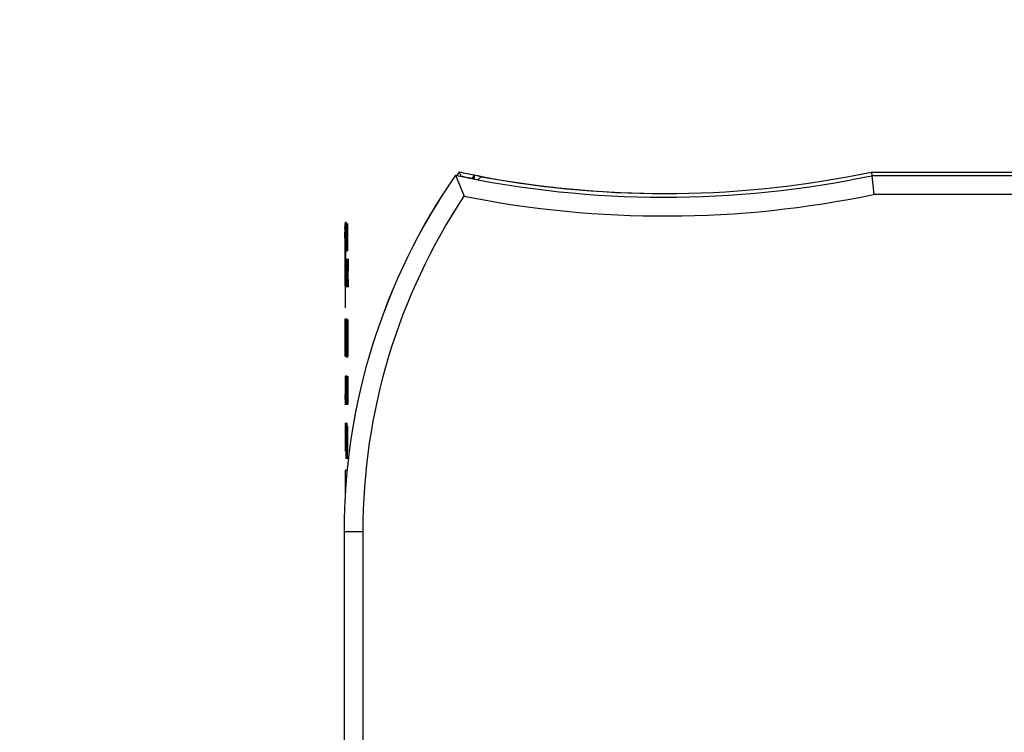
# Model space of a CAD drawing. Header units: inches. Extents: x 0 to 22, y 0 to 17.
# Tile 22 of 29: x 8.9 to 10.4, y 11.6 to 12.7. Entities that reach past the tile are written whole.
import ezdxf

# ---------------------------------------------------------------- set-up
doc = ezdxf.new("R2010")
doc.units = ezdxf.units.IN
doc.header["$LTSCALE"] = 1.21
doc.header["$MEASUREMENT"] = 0
doc.layers.get('0').update_dxf_attribs({"linetype": 'CONTINUOUS'})
doc.layers.add('DIMENSIONS', color=7, linetype='CONTINUOUS')
doc.styles.get("Standard").update_dxf_attribs({"font": 'txt', "width": 0.8})
doc.dimstyles.new('DIMSTYLE_1', dxfattribs={"dimtxt": 0.125, "dimasz": 0.18, "dimexe": 0.125, "dimexo": 0.0625, "dimgap": 0.0625, "dimtad": 0, "dimtih": 1, "dimtoh": 1, "dimzin": 4, "dimdsep": 46, "dimtxsty": 'STANDARD', "dimblk": '_FILLED', "dimblk1": '_FILLED', "dimblk2": '_FILLED', "dimcen": 0.09, "dimadec": 0, "dimazin": 0, "dimtp": 0.001, "dimtm": 0.001, "dimtfac": 1, "dimtofl": 0, "dimtmove": 0, "dimatfit": 3, "dimldrblk": '_FILLED', "dimfxl": 1, "dimtolj": 1, "dimtzin": 4, "dimarcsym": 0})

# ---------------------------------------------------------------- blocks, each defined once
blk = doc.blocks.new('_FILLED')
at = {"color": 0, "linetype": 'BYBLOCK'}
blk.add_solid([(0, 0), (-1, 0.1736), (-1, -0.1736)], dxfattribs=at)
blk = doc.blocks.new('*D1')
at = {"layer": 'DIMENSIONS', "color": 2, "linetype": 'CONTINUOUS'}
for p, q in [((8.2982, 9.4384), (8.2982, 13.5009)), ((13.8349, 11.6459), (13.8349, 13.5009)), ((8.2982, 13.3759), (10.3916, 13.3759)), ((13.8349, 13.3759), (11.7416, 13.3759))]:
    blk.add_line(p, q, dxfattribs=at)
at = {"layer": 'DIMENSIONS', "color": 2, "linetype": 'CONTINUOUS', "xscale": 0.18, "yscale": 0.18, "zscale": 0.18, "rotation": 180}
blk.add_blockref('_FILLED', (8.2982, 13.3759), dxfattribs=at)
at = {"layer": 'DIMENSIONS', "color": 2, "linetype": 'CONTINUOUS', "xscale": 0.18, "yscale": 0.18, "zscale": 0.18}
blk.add_blockref('_FILLED', (13.8349, 13.3759), dxfattribs=at)
at = {"layer": 'DIMENSIONS', "color": 2, "linetype": 'CONTINUOUS', "insert": (11.0666, 13.4384), "char_height": 0.125, "width": 1.225, "attachment_point": 2, "line_spacing_factor": 0.9}
blk.add_mtext('5.54{\\Ftxt.shx;\\W1.000000;\\H0.125000; }[140.6]', dxfattribs=at)

msp = doc.modelspace()

# ---------------------------------------------------------------- linework, layer by layer
at = {"color": 7, "linetype": 'CONTINUOUS'}
for p, q in [((9.5727, 12.4867), (9.5727, 12.4865)), ((9.5727, 12.4865), (9.5863, 12.4531)), ((9.5797, 12.4895), (9.5787, 12.4919)), ((9.5798, 12.4893), (9.5797, 12.4895)), ((9.6009, 12.4836), (9.6028, 12.487)), ((9.6028, 12.4806), (9.6028, 12.487)), ((9.6028, 12.487), (9.6078, 12.4859)), ((10.2368, 12.4917), (10.2374, 12.4858)), ((10.2368, 12.4917), (12.773, 12.4917)), ((11.8935, 12.4858), (10.2374, 12.4858)), ((10.2374, 12.4858), (10.2405, 12.4558)), ((9.5899, 12.4835), (9.5999, 12.4817)), ((9.5999, 12.4817), (9.6009, 12.4836)), ((9.6088, 12.4797), (9.6085, 12.4795)), ((9.6137, 12.4838), (9.6088, 12.4797)), ((9.6128, 12.483), (9.6128, 12.4849)), ((9.6143, 12.4843), (9.6137, 12.4838)), ((11.8864, 12.4558), (10.2405, 12.4558)), ((9.3946, 11.9169), (9.3946, 11.4004)), ((9.4246, 11.9169), (9.3946, 11.9169)), ((9.4246, 11.9169), (9.4246, 11.4304))]:
    msp.add_line(p, q, dxfattribs=at)
at = {"color": 40, "linetype": 'CONTINUOUS'}
for p, q in [((9.3961, 12.4016), (9.3963, 12.4077)), ((9.3963, 12.4077), (9.3964, 12.4093)), ((9.3964, 12.4093), (9.3965, 12.4082)), ((9.3965, 12.4082), (9.3966, 12.3969)), ((9.3968, 12.4059), (9.3969, 12.4105)), ((9.3969, 12.4106), (9.397, 12.4118)), ((9.3969, 12.4105), (9.3969, 12.4106)), ((9.397, 12.4117), (9.3973, 12.4122)), ((9.397, 12.4118), (9.397, 12.4117)), ((9.3975, 12.3657), (9.3975, 12.4094)), ((9.3975, 12.4094), (9.3975, 12.4094)), ((9.3975, 12.4094), (9.3977, 12.3844)), ((9.3977, 12.3844), (9.3977, 12.4094)), ((9.3977, 12.4094), (9.3978, 12.4094)), ((9.3978, 12.4094), (9.3978, 12.3657)), ((9.3978, 12.3657), (9.398, 12.4094)), ((9.398, 12.4094), (9.3981, 12.4094)), ((9.3981, 12.4094), (9.3982, 12.3657)), ((9.3982, 12.4012), (9.3982, 12.4094)), ((9.3982, 12.4094), (9.3985, 12.4094)), ((9.3985, 12.4094), (9.3985, 12.4012)), ((9.3986, 12.3657), (9.3986, 12.4094)), ((9.3986, 12.4094), (9.3987, 12.4094)), ((9.3987, 12.4094), (9.3987, 12.3657)), ((9.3988, 12.3879), (9.399, 12.41)), ((9.399, 12.41), (9.3992, 12.3879)), ((9.3992, 12.3657), (9.3992, 12.4094)), ((9.3992, 12.4094), (9.3993, 12.4094)), ((9.3993, 12.4094), (9.3995, 12.3844)), ((9.3995, 12.3844), (9.3995, 12.4094)), ((9.3995, 12.4094), (9.3996, 12.4094)), ((9.3996, 12.4094), (9.3996, 12.3657)), ((9.3996, 12.3657), (9.3998, 12.4094)), ((9.3998, 12.4094), (9.3999, 12.4094)), ((9.3999, 12.4094), (9.4, 12.3657)), ((9.4001, 12.3657), (9.4001, 12.4094)), ((9.4001, 12.4094), (9.4002, 12.4094)), ((9.4002, 12.4094), (9.4002, 12.3739)), ((9.396, 12.3947), (9.396, 12.3954)), ((9.396, 12.394), (9.396, 12.3947)), ((9.3963, 12.3768), (9.396, 12.394)), ((9.3966, 12.3969), (9.3968, 12.3789)), ((9.3967, 12.3949), (9.3968, 12.4061)), ((9.3968, 12.3878), (9.3967, 12.3949)), ((9.3968, 12.4061), (9.3968, 12.4059)), ((9.3969, 12.3947), (9.3968, 12.3877)), ((9.3969, 12.3974), (9.3969, 12.3967)), ((9.3969, 12.3971), (9.3969, 12.3974)), ((9.397, 12.396), (9.3969, 12.3971)), ((9.3969, 12.3967), (9.3969, 12.3947)), ((9.397, 12.3957), (9.397, 12.396)), ((9.397, 12.3957), (9.397, 12.3957)), ((9.3971, 12.3951), (9.397, 12.3957)), ((9.3975, 12.3913), (9.3975, 12.3657)), ((9.3977, 12.3657), (9.3975, 12.3913)), ((9.398, 12.3986), (9.398, 12.383)), ((9.3981, 12.383), (9.398, 12.3986)), ((9.3983, 12.4012), (9.3982, 12.4012)), ((9.3983, 12.3657), (9.3983, 12.4012)), ((9.3984, 12.4012), (9.3984, 12.3657)), ((9.3985, 12.4012), (9.3984, 12.4012)), ((9.399, 12.4009), (9.3989, 12.3879)), ((9.399, 12.3879), (9.399, 12.4009)), ((9.3993, 12.3913), (9.3993, 12.3657)), ((9.3995, 12.3657), (9.3993, 12.3913)), ((9.3998, 12.3986), (9.3998, 12.383)), ((9.3999, 12.383), (9.3998, 12.3986)), ((9.3965, 12.3506), (9.3963, 12.3769)), ((9.3968, 12.3788), (9.397, 12.3431)), ((9.3969, 12.3706), (9.397, 12.3821)), ((9.397, 12.3885), (9.3971, 12.3899)), ((9.397, 12.382), (9.397, 12.3884)), ((9.3971, 12.3899), (9.3971, 12.3904)), ((9.398, 12.3761), (9.3979, 12.3657)), ((9.398, 12.383), (9.3981, 12.383)), ((9.3981, 12.3761), (9.398, 12.3761)), ((9.3981, 12.3657), (9.3981, 12.3761)), ((9.399, 12.3649), (9.3988, 12.3879)), ((9.3989, 12.3879), (9.399, 12.374)), ((9.399, 12.374), (9.399, 12.3879)), ((9.3992, 12.3879), (9.399, 12.3649)), ((9.3998, 12.3761), (9.3997, 12.3657)), ((9.3998, 12.383), (9.3999, 12.383)), ((9.3999, 12.3761), (9.3998, 12.3761)), ((9.3999, 12.3657), (9.3999, 12.3761)), ((9.397, 12.3653), (9.3969, 12.3706)), ((9.3971, 12.3737), (9.397, 12.358)), ((9.397, 12.3554), (9.397, 12.3652)), ((9.3975, 12.3657), (9.3975, 12.3657)), ((9.3978, 12.3657), (9.3977, 12.3657)), ((9.3979, 12.3657), (9.3978, 12.3657)), ((9.3982, 12.3657), (9.3981, 12.3657)), ((9.3984, 12.3657), (9.3983, 12.3657)), ((9.3987, 12.3657), (9.3986, 12.3657)), ((9.3993, 12.3657), (9.3992, 12.3657)), ((9.3996, 12.3657), (9.3995, 12.3657)), ((9.3997, 12.3657), (9.3996, 12.3657)), ((9.4, 12.3657), (9.3999, 12.3657)), ((9.4003, 12.3657), (9.4001, 12.3657)), ((9.4002, 12.3739), (9.4003, 12.3739)), ((9.4003, 12.3739), (9.4003, 12.3657)), ((9.3966, 12.3262), (9.3963, 12.3562)), ((9.3963, 12.3562), (9.3963, 12.3274)), ((9.3966, 12.3264), (9.3965, 12.3506)), ((9.397, 12.358), (9.397, 12.3542)), ((9.397, 12.3542), (9.397, 12.3554)), ((9.3973, 12.3085), (9.3973, 12.3522)), ((9.3973, 12.3522), (9.3974, 12.3522)), ((9.3974, 12.3522), (9.3974, 12.3085)), ((9.3975, 12.3085), (9.3975, 12.3522)), ((9.3975, 12.3522), (9.3976, 12.3522)), ((9.3976, 12.3522), (9.3977, 12.3272)), ((9.3977, 12.3272), (9.3977, 12.3522)), ((9.3977, 12.3522), (9.3978, 12.3522)), ((9.3978, 12.3522), (9.3978, 12.3085)), ((9.3979, 12.3412), (9.398, 12.3529)), ((9.398, 12.3529), (9.3981, 12.35)), ((9.398, 12.3447), (9.398, 12.342)), ((9.3981, 12.3431), (9.398, 12.3447)), ((9.3981, 12.35), (9.3981, 12.3431)), ((9.3982, 12.344), (9.3982, 12.3522)), ((9.3982, 12.3522), (9.3985, 12.3522)), ((9.3983, 12.344), (9.3982, 12.344)), ((9.3983, 12.3085), (9.3983, 12.344)), ((9.3984, 12.344), (9.3984, 12.3085)), ((9.3985, 12.344), (9.3984, 12.344)), ((9.3985, 12.3522), (9.3985, 12.344)), ((9.3986, 12.3085), (9.3986, 12.3522)), ((9.3986, 12.3522), (9.3987, 12.3522)), ((9.3987, 12.3522), (9.3989, 12.3405)), ((9.3987, 12.344), (9.3987, 12.3333)), ((9.3987, 12.344), (9.3987, 12.344)), ((9.3988, 12.3386), (9.3987, 12.344)), ((9.3989, 12.3254), (9.3989, 12.3521)), ((9.3989, 12.3521), (9.399, 12.3521)), ((9.399, 12.3521), (9.399, 12.3293)), ((9.3992, 12.3295), (9.3992, 12.3521)), ((9.3992, 12.3521), (9.3993, 12.3521)), ((9.3993, 12.3085), (9.3993, 12.3522)), ((9.3993, 12.3522), (9.3995, 12.3522)), ((9.3993, 12.3521), (9.3993, 12.3257)), ((9.3995, 12.3522), (9.3996, 12.3253)), ((9.3996, 12.3522), (9.3998, 12.3522)), ((9.3996, 12.3253), (9.3996, 12.3522)), ((9.3998, 12.3522), (9.3998, 12.3085)), ((9.3999, 12.3085), (9.3999, 12.3522)), ((9.3999, 12.3522), (9.4001, 12.3522)), ((9.4, 12.344), (9.4, 12.3354)), ((9.4001, 12.344), (9.4, 12.344)), ((9.4001, 12.3522), (9.4001, 12.344)), ((9.4002, 12.3085), (9.4002, 12.3522)), ((9.4002, 12.3522), (9.4003, 12.3522)), ((9.4003, 12.3522), (9.4005, 12.3272)), ((9.4005, 12.3272), (9.4005, 12.3522)), ((9.4005, 12.3522), (9.4005, 12.3085)), ((9.4005, 12.3522), (9.4005, 12.3522)), ((9.4006, 12.344), (9.4006, 12.3522)), ((9.4006, 12.3522), (9.4009, 12.3522)), ((9.4007, 12.344), (9.4006, 12.344)), ((9.4007, 12.3085), (9.4007, 12.344)), ((9.4008, 12.344), (9.4008, 12.3085)), ((9.4009, 12.344), (9.4008, 12.344)), ((9.4009, 12.3522), (9.4009, 12.344)), ((9.401, 12.3412), (9.4011, 12.3529)), ((9.4011, 12.3529), (9.4012, 12.35)), ((9.4011, 12.3448), (9.4011, 12.3421)), ((9.4012, 12.3431), (9.4011, 12.3448)), ((9.4012, 12.35), (9.4012, 12.3431)), ((9.397, 12.3431), (9.397, 12.3418)), ((9.397, 12.3418), (9.397, 12.3419)), ((9.397, 12.3419), (9.397, 12.3412)), ((9.397, 12.3412), (9.397, 12.3398)), ((9.3976, 12.3341), (9.3976, 12.3085)), ((9.3977, 12.3085), (9.3976, 12.3341)), ((9.3979, 12.3295), (9.3979, 12.3412)), ((9.398, 12.3204), (9.3979, 12.3295)), ((9.398, 12.342), (9.3981, 12.3337)), ((9.3987, 12.3333), (9.3988, 12.3386)), ((9.3987, 12.3333), (9.3987, 12.3333)), ((9.3989, 12.3405), (9.3988, 12.3279)), ((9.399, 12.3293), (9.3991, 12.3168)), ((9.3991, 12.3168), (9.3992, 12.3295)), ((9.3994, 12.3391), (9.3994, 12.3085)), ((9.3995, 12.3085), (9.3994, 12.3391)), ((9.3997, 12.3391), (9.3996, 12.3085)), ((9.3997, 12.3085), (9.3997, 12.3391)), ((9.4, 12.3354), (9.4001, 12.3354)), ((9.4001, 12.3354), (9.4001, 12.3273)), ((9.4003, 12.3341), (9.4003, 12.3085)), ((9.4005, 12.3085), (9.4003, 12.3341)), ((9.401, 12.3296), (9.401, 12.3412)), ((9.4011, 12.3205), (9.401, 12.3296)), ((9.4011, 12.3421), (9.4012, 12.3337)), ((9.3963, 12.3274), (9.3963, 12.3138)), ((9.3963, 12.3138), (9.3963, 12.3051)), ((9.3966, 12.3099), (9.3966, 12.3262)), ((9.3967, 12.3232), (9.3967, 12.3224)), ((9.3967, 12.3224), (9.3967, 12.3231)), ((9.3979, 12.3117), (9.3979, 12.3189)), ((9.3979, 12.3189), (9.398, 12.3159)), ((9.3981, 12.3206), (9.398, 12.3077)), ((9.398, 12.3159), (9.398, 12.3204)), ((9.3988, 12.3078), (9.3987, 12.3251)), ((9.3987, 12.3251), (9.3987, 12.3085)), ((9.3987, 12.3251), (9.3987, 12.3251)), ((9.3988, 12.3279), (9.3989, 12.3092)), ((9.3991, 12.3077), (9.3989, 12.3254)), ((9.3993, 12.3257), (9.3991, 12.3077)), ((9.4, 12.3273), (9.4, 12.3167)), ((9.4001, 12.3273), (9.4, 12.3273)), ((9.4, 12.3167), (9.4001, 12.3167)), ((9.4001, 12.3167), (9.4001, 12.3085)), ((9.401, 12.3118), (9.401, 12.319)), ((9.401, 12.319), (9.4011, 12.3159)), ((9.4012, 12.3206), (9.4011, 12.3078)), ((9.4011, 12.3159), (9.4011, 12.3205)), ((9.3963, 12.3051), (9.3962, 12.2941)), ((9.3974, 12.3085), (9.3973, 12.3085)), ((9.3976, 12.3085), (9.3975, 12.3085)), ((9.3978, 12.3085), (9.3977, 12.3085)), ((9.398, 12.3077), (9.3979, 12.3117)), ((9.3984, 12.3085), (9.3983, 12.3085)), ((9.3987, 12.3085), (9.3986, 12.3085)), ((9.3989, 12.3092), (9.3988, 12.3078)), ((9.3994, 12.3085), (9.3993, 12.3085)), ((9.3996, 12.3085), (9.3995, 12.3085)), ((9.3998, 12.3085), (9.3997, 12.3085)), ((9.4001, 12.3085), (9.3999, 12.3085)), ((9.4003, 12.3085), (9.4002, 12.3085)), ((9.4005, 12.3085), (9.4005, 12.3085)), ((9.4008, 12.3085), (9.4007, 12.3085)), ((9.4011, 12.3078), (9.401, 12.3118)), ((9.3966, 12.1968), (9.3966, 12.257)), ((9.3966, 12.257), (9.3968, 12.257)), ((9.3968, 12.257), (9.397, 12.2096)), ((9.397, 12.2096), (9.397, 12.257)), ((9.397, 12.257), (9.3971, 12.257)), ((9.3971, 12.257), (9.3971, 12.1968)), ((9.3972, 12.1968), (9.3972, 12.2572)), ((9.3972, 12.2572), (9.3973, 12.2572)), ((9.3973, 12.2572), (9.3973, 12.1968)), ((9.3974, 12.247), (9.3974, 12.257)), ((9.3974, 12.257), (9.3978, 12.257)), ((9.3978, 12.257), (9.3978, 12.247)), ((9.3979, 12.1968), (9.3979, 12.2569)), ((9.3979, 12.2569), (9.3981, 12.2569)), ((9.3981, 12.2569), (9.3982, 12.2541)), ((9.3982, 12.2541), (9.3983, 12.2413)), ((9.3986, 12.2207), (9.3988, 12.2549)), ((9.3988, 12.2549), (9.3989, 12.2549)), ((9.3989, 12.2549), (9.3989, 12.219)), ((9.399, 12.2493), (9.3992, 12.2557)), ((9.3992, 12.2557), (9.3994, 12.2399)), ((9.3994, 12.2493), (9.3996, 12.2557)), ((9.3996, 12.2557), (9.3998, 12.2399)), ((9.3998, 12.2365), (9.4, 12.2556)), ((9.4, 12.2556), (9.4002, 12.2273)), ((9.4003, 12.1968), (9.4003, 12.2569)), ((9.4003, 12.2569), (9.4004, 12.2569)), ((9.4004, 12.2569), (9.4006, 12.2541)), ((9.4006, 12.2541), (9.4006, 12.2413)), ((9.3969, 12.1968), (9.3967, 12.2468)), ((9.3967, 12.2468), (9.3967, 12.1968)), ((9.3976, 12.247), (9.3974, 12.247)), ((9.3976, 12.1968), (9.3976, 12.247)), ((9.3977, 12.247), (9.3977, 12.1968)), ((9.3978, 12.247), (9.3977, 12.247)), ((9.398, 12.2477), (9.398, 12.2324)), ((9.3981, 12.2477), (9.398, 12.2477)), ((9.3982, 12.2402), (9.3981, 12.2477)), ((9.3981, 12.2324), (9.3982, 12.2402)), ((9.3983, 12.2413), (9.3983, 12.2323)), ((9.3988, 12.2405), (9.3987, 12.2188)), ((9.3988, 12.2341), (9.3988, 12.2405)), ((9.3988, 12.2188), (9.3988, 12.2341)), ((9.399, 12.2394), (9.399, 12.2493)), ((9.3991, 12.2394), (9.399, 12.2394)), ((9.3992, 12.2467), (9.3991, 12.2394)), ((9.3991, 12.2311), (9.3992, 12.2398)), ((9.3992, 12.2398), (9.3992, 12.2467)), ((9.3994, 12.2399), (9.3993, 12.2267)), ((9.3994, 12.2394), (9.3994, 12.2493)), ((9.3995, 12.2394), (9.3994, 12.2394)), ((9.3996, 12.2467), (9.3995, 12.2394)), ((9.3995, 12.2311), (9.3996, 12.2398)), ((9.3996, 12.2398), (9.3996, 12.2467)), ((9.3998, 12.2399), (9.3997, 12.2267)), ((9.4, 12.2183), (9.3998, 12.2365)), ((9.4, 12.2462), (9.3999, 12.237)), ((9.3999, 12.237), (9.4, 12.2279)), ((9.4001, 12.2374), (9.4, 12.2462)), ((9.4, 12.2279), (9.4001, 12.2374)), ((9.4004, 12.2477), (9.4004, 12.2324)), ((9.4004, 12.2477), (9.4004, 12.2477)), ((9.4005, 12.2402), (9.4004, 12.2477)), ((9.4004, 12.2324), (9.4005, 12.2402)), ((9.4006, 12.2413), (9.4006, 12.2323)), ((9.398, 12.2324), (9.3981, 12.2324)), ((9.398, 12.2231), (9.398, 12.2065)), ((9.3981, 12.2231), (9.398, 12.2231)), ((9.3982, 12.2145), (9.3981, 12.2231)), ((9.3983, 12.2323), (9.3982, 12.2282)), ((9.3982, 12.2282), (9.3982, 12.228)), ((9.3982, 12.228), (9.3983, 12.2134)), ((9.3984, 12.2141), (9.3984, 12.2235)), ((9.3984, 12.2235), (9.3986, 12.2235)), ((9.3986, 12.2235), (9.3986, 12.2141)), ((9.3986, 12.2095), (9.3986, 12.2207)), ((9.3987, 12.2188), (9.3988, 12.2188)), ((9.3989, 12.219), (9.399, 12.219)), ((9.399, 12.219), (9.399, 12.2095)), ((9.3991, 12.2214), (9.3991, 12.2311)), ((9.3992, 12.2128), (9.3991, 12.2214)), ((9.3993, 12.2267), (9.3993, 12.2231)), ((9.3993, 12.2231), (9.3994, 12.2127)), ((9.3995, 12.2214), (9.3995, 12.2311)), ((9.3996, 12.2128), (9.3995, 12.2214)), ((9.3997, 12.2267), (9.3997, 12.2231)), ((9.3997, 12.2231), (9.3998, 12.2127)), ((9.4001, 12.2223), (9.4, 12.2183)), ((9.4, 12.2053), (9.4001, 12.2223)), ((9.4004, 12.2324), (9.4004, 12.2324)), ((9.4004, 12.2231), (9.4004, 12.2065)), ((9.4004, 12.2231), (9.4004, 12.2231)), ((9.4005, 12.2145), (9.4004, 12.2231)), ((9.4006, 12.2323), (9.4005, 12.2282)), ((9.4005, 12.2282), (9.4005, 12.228)), ((9.4005, 12.228), (9.4007, 12.2134)), ((9.398, 12.2065), (9.3981, 12.2065)), ((9.3981, 12.2065), (9.3982, 12.2145)), ((9.3983, 12.2134), (9.3982, 12.1992)), ((9.3986, 12.2141), (9.3984, 12.2141)), ((9.3988, 12.2095), (9.3986, 12.2095)), ((9.3988, 12.1968), (9.3988, 12.2095)), ((9.3989, 12.2095), (9.3989, 12.1968)), ((9.399, 12.2095), (9.3989, 12.2095)), ((9.399, 12.2126), (9.3991, 12.2126)), ((9.3991, 12.1995), (9.399, 12.2126)), ((9.3991, 12.2126), (9.3992, 12.2049)), ((9.3992, 12.2049), (9.3992, 12.2128)), ((9.3994, 12.2127), (9.3992, 12.1955)), ((9.3994, 12.2126), (9.3995, 12.2126)), ((9.3995, 12.1995), (9.3994, 12.2126)), ((9.3995, 12.2126), (9.3996, 12.2049)), ((9.3996, 12.2049), (9.3996, 12.2128)), ((9.3998, 12.2127), (9.3996, 12.1955)), ((9.3998, 12.211), (9.3999, 12.211)), ((9.4, 12.1957), (9.3998, 12.211)), ((9.3999, 12.211), (9.4, 12.2053)), ((9.4004, 12.2065), (9.4005, 12.2145)), ((9.4004, 12.2065), (9.4004, 12.2065)), ((9.4007, 12.2134), (9.4006, 12.1992)), ((9.3967, 12.1968), (9.3966, 12.1968)), ((9.3971, 12.1968), (9.3969, 12.1968)), ((9.3973, 12.1968), (9.3972, 12.1968)), ((9.3977, 12.1968), (9.3976, 12.1968)), ((9.3981, 12.1968), (9.3979, 12.1968)), ((9.3982, 12.1992), (9.3981, 12.1968)), ((9.3989, 12.1968), (9.3988, 12.1968)), ((9.3992, 12.1955), (9.3991, 12.1995)), ((9.3996, 12.1955), (9.3995, 12.1995)), ((9.4004, 12.1968), (9.4003, 12.1968)), ((9.4006, 12.1992), (9.4004, 12.1968)), ((9.3968, 12.1531), (9.3969, 12.1649)), ((9.3969, 12.1603), (9.3968, 12.1532)), ((9.3969, 12.1649), (9.397, 12.1534)), ((9.397, 12.1532), (9.3969, 12.1603)), ((9.3972, 12.1427), (9.3974, 12.1664)), ((9.3974, 12.1614), (9.3973, 12.1428)), ((9.3974, 12.1664), (9.3975, 12.1536)), ((9.3975, 12.1536), (9.3974, 12.1614)), ((9.3976, 12.1207), (9.3976, 12.1657)), ((9.3976, 12.1657), (9.3976, 12.1474)), ((9.3976, 12.1657), (9.3976, 12.1657)), ((9.3981, 12.1383), (9.3981, 12.1658)), ((9.3981, 12.1658), (9.3981, 12.1379)), ((9.3981, 12.1658), (9.3981, 12.1658)), ((9.3984, 12.1381), (9.3984, 12.1658)), ((9.3984, 12.1658), (9.3984, 12.138)), ((9.3984, 12.1658), (9.3984, 12.1658)), ((9.3988, 12.1592), (9.3988, 12.1657)), ((9.3988, 12.1657), (9.3989, 12.1657)), ((9.3989, 12.1592), (9.3988, 12.1592)), ((9.3989, 12.1657), (9.3989, 12.1592)), ((9.4004, 12.1207), (9.4004, 12.1657)), ((9.4004, 12.1657), (9.4005, 12.1657)), ((9.4005, 12.1657), (9.4005, 12.1207)), ((9.3967, 12.1322), (9.3968, 12.1402)), ((9.3968, 12.1532), (9.3969, 12.1462)), ((9.3968, 12.1435), (9.3968, 12.1531)), ((9.3968, 12.1402), (9.3968, 12.1435)), ((9.3969, 12.1409), (9.3968, 12.1328)), ((9.397, 12.1534), (9.3969, 12.1435)), ((9.3969, 12.1462), (9.397, 12.1532)), ((9.3969, 12.1435), (9.397, 12.1326)), ((9.397, 12.133), (9.3969, 12.1409)), ((9.3974, 12.12), (9.3972, 12.1427)), ((9.3973, 12.1428), (9.3974, 12.1251)), ((9.3975, 12.1536), (9.3975, 12.1536)), ((9.3976, 12.1474), (9.3977, 12.1526)), ((9.3977, 12.1526), (9.3978, 12.1476)), ((9.3977, 12.1481), (9.3977, 12.1439)), ((9.3978, 12.1392), (9.3977, 12.1481)), ((9.3978, 12.1476), (9.3978, 12.1403)), ((9.3978, 12.1403), (9.3978, 12.1207)), ((9.3985, 12.1207), (9.3985, 12.1521)), ((9.3985, 12.1521), (9.3986, 12.1521)), ((9.3986, 12.1527), (9.3987, 12.142)), ((9.3986, 12.147), (9.3986, 12.1527)), ((9.3986, 12.1521), (9.3986, 12.147)), ((9.3986, 12.1481), (9.3986, 12.1387)), ((9.3987, 12.146), (9.3986, 12.1481)), ((9.3987, 12.1406), (9.3987, 12.146)), ((9.3987, 12.142), (9.3987, 12.1207)), ((9.3987, 12.1207), (9.3987, 12.1406)), ((9.3988, 12.1207), (9.3988, 12.1521)), ((9.3988, 12.1521), (9.3989, 12.1521)), ((9.3989, 12.1521), (9.3989, 12.1207)), ((9.3991, 12.1207), (9.399, 12.1521)), ((9.399, 12.1521), (9.3991, 12.1272)), ((9.399, 12.1521), (9.399, 12.1521)), ((9.3991, 12.1272), (9.3992, 12.1521)), ((9.3992, 12.1521), (9.3991, 12.1207)), ((9.3992, 12.1521), (9.3992, 12.1521)), ((9.3993, 12.1506), (9.3994, 12.1529)), ((9.3993, 12.1358), (9.3993, 12.1506)), ((9.3994, 12.1487), (9.3993, 12.1394)), ((9.3993, 12.1394), (9.3995, 12.1394)), ((9.3994, 12.1529), (9.3995, 12.1353)), ((9.3995, 12.1394), (9.3994, 12.1487)), ((9.3996, 12.1521), (9.3997, 12.1521)), ((9.3996, 12.1457), (9.3996, 12.1521)), ((9.3996, 12.1207), (9.3996, 12.1457)), ((9.3997, 12.1522), (9.3997, 12.1524)), ((9.3997, 12.146), (9.3997, 12.1522)), ((9.3997, 12.1521), (9.3997, 12.146)), ((9.3997, 12.1469), (9.3997, 12.1374)), ((9.3998, 12.1433), (9.3999, 12.1528)), ((9.3998, 12.1523), (9.3998, 12.1466)), ((9.3998, 12.1466), (9.3998, 12.1468)), ((9.3999, 12.1339), (9.3998, 12.1433)), ((9.3999, 12.1528), (9.4, 12.1479)), ((9.3999, 12.1485), (9.3999, 12.144)), ((9.4, 12.1434), (9.3999, 12.1485)), ((9.3999, 12.144), (9.3999, 12.14)), ((9.3999, 12.14), (9.4, 12.1357)), ((9.4, 12.1434), (9.4, 12.1434)), ((9.4001, 12.1496), (9.4002, 12.153)), ((9.4001, 12.1437), (9.4001, 12.1496)), ((9.4002, 12.1437), (9.4001, 12.1437)), ((9.4001, 12.1381), (9.4002, 12.1402)), ((9.4002, 12.153), (9.4003, 12.1484)), ((9.4002, 12.149), (9.4002, 12.1437)), ((9.4003, 12.1469), (9.4002, 12.149)), ((9.4002, 12.1402), (9.4003, 12.14)), ((9.4003, 12.14), (9.4003, 12.1469)), ((9.4003, 12.1435), (9.4003, 12.1285)), ((9.3968, 12.1235), (9.3967, 12.1322)), ((9.3968, 12.1328), (9.3969, 12.1249)), ((9.3969, 12.1249), (9.397, 12.133)), ((9.397, 12.1326), (9.3969, 12.1199)), ((9.3975, 12.1325), (9.3974, 12.12)), ((9.3974, 12.1251), (9.3974, 12.1278)), ((9.3975, 12.1325), (9.3975, 12.1325)), ((9.3976, 12.1373), (9.3976, 12.1207)), ((9.3978, 12.1207), (9.3978, 12.1392)), ((9.3981, 12.1269), (9.3981, 12.1383)), ((9.3981, 12.1379), (9.3982, 12.1297)), ((9.3982, 12.1197), (9.3981, 12.1269)), ((9.3982, 12.1253), (9.3984, 12.1381)), ((9.3982, 12.1297), (9.3982, 12.1253)), ((9.3984, 12.126), (9.3982, 12.1197)), ((9.3986, 12.1387), (9.3986, 12.1207)), ((9.3994, 12.1197), (9.3993, 12.1358)), ((9.3995, 12.1353), (9.3993, 12.1353)), ((9.3993, 12.1353), (9.3994, 12.124)), ((9.3994, 12.124), (9.3995, 12.1305)), ((9.3995, 12.1239), (9.3994, 12.1197)), ((9.3995, 12.1305), (9.3995, 12.1305)), ((9.3995, 12.1305), (9.3995, 12.1239)), ((9.3997, 12.1374), (9.3997, 12.1207)), ((9.3998, 12.13), (9.3999, 12.13)), ((9.3999, 12.1198), (9.3998, 12.13)), ((9.4, 12.1292), (9.3999, 12.1339)), ((9.3999, 12.13), (9.3999, 12.1243)), ((9.3999, 12.1243), (9.4, 12.1263)), ((9.4, 12.1299), (9.4, 12.1219)), ((9.4001, 12.1289), (9.4001, 12.1381)), ((9.4002, 12.1361), (9.4001, 12.1297)), ((9.4001, 12.1297), (9.4002, 12.1243)), ((9.4002, 12.1197), (9.4001, 12.1289)), ((9.4003, 12.1359), (9.4002, 12.1361)), ((9.4002, 12.1243), (9.4003, 12.1277)), ((9.4003, 12.1254), (9.4002, 12.1197)), ((9.4003, 12.1277), (9.4003, 12.1359)), ((9.4003, 12.1285), (9.4003, 12.1207)), ((9.3969, 12.1199), (9.3968, 12.1235)), ((9.3976, 12.1207), (9.3976, 12.1207)), ((9.3978, 12.1207), (9.3978, 12.1207)), ((9.3986, 12.1207), (9.3985, 12.1207)), ((9.3987, 12.1207), (9.3987, 12.1207)), ((9.3989, 12.1207), (9.3988, 12.1207)), ((9.3991, 12.1207), (9.3991, 12.1207)), ((9.3997, 12.1207), (9.3996, 12.1207)), ((9.4, 12.1219), (9.3999, 12.1198)), ((9.4003, 12.1207), (9.4003, 12.1207)), ((9.4005, 12.1207), (9.4004, 12.1207)), ((9.3971, 12.0457), (9.3971, 12.0908)), ((9.3971, 12.0908), (9.3972, 12.0908)), ((9.3971, 12.0857), (9.3971, 12.0717)), ((9.3972, 12.0857), (9.3971, 12.0857)), ((9.3972, 12.0908), (9.3973, 12.0875)), ((9.3973, 12.0789), (9.3972, 12.0857)), ((9.3972, 12.0717), (9.3973, 12.0789)), ((9.3973, 12.0875), (9.3973, 12.0794)), ((9.3973, 12.0794), (9.3973, 12.0692)), ((9.3974, 12.0771), (9.3975, 12.0771)), ((9.3974, 12.0707), (9.3974, 12.0771)), ((9.3975, 12.071), (9.3976, 12.0772)), ((9.3975, 12.0771), (9.3975, 12.071)), ((9.3976, 12.0842), (9.3976, 12.0907)), ((9.3976, 12.0907), (9.3977, 12.0907)), ((9.3977, 12.0842), (9.3976, 12.0842)), ((9.3976, 12.0772), (9.3976, 12.0774)), ((9.3976, 12.0773), (9.3976, 12.0716)), ((9.3977, 12.0907), (9.3977, 12.0842)), ((9.3977, 12.0457), (9.3977, 12.0771)), ((9.3977, 12.0771), (9.3977, 12.0457)), ((9.3977, 12.0771), (9.3977, 12.0771)), ((9.3978, 12.061), (9.3979, 12.0781)), ((9.3979, 12.0781), (9.398, 12.0728)), ((9.398, 12.0728), (9.398, 12.0907)), ((9.398, 12.0907), (9.398, 12.0507)), ((9.398, 12.0907), (9.398, 12.0907)), ((9.3981, 12.0617), (9.3982, 12.0775)), ((9.3982, 12.0775), (9.3983, 12.0727)), ((9.3983, 12.0727), (9.3983, 12.0771)), ((9.3983, 12.0771), (9.3984, 12.0771)), ((9.3984, 12.0771), (9.3984, 12.0517)), ((9.3985, 12.0756), (9.3986, 12.0779)), ((9.3986, 12.0779), (9.3987, 12.0603)), ((9.3989, 12.0457), (9.3989, 12.0908)), ((9.3989, 12.0908), (9.399, 12.0908)), ((9.399, 12.0908), (9.399, 12.0457)), ((9.3991, 12.072), (9.3992, 12.0777)), ((9.3991, 12.0457), (9.3991, 12.0771)), ((9.3991, 12.0771), (9.3991, 12.072)), ((9.3991, 12.0771), (9.3991, 12.0771)), ((9.3992, 12.0777), (9.3993, 12.067)), ((9.3994, 12.0771), (9.3995, 12.0771)), ((9.3994, 12.0719), (9.3994, 12.0771)), ((9.3995, 12.0719), (9.3996, 12.0776)), ((9.3995, 12.0771), (9.3995, 12.0719)), ((9.3996, 12.0776), (9.3997, 12.0613)), ((9.3997, 12.056), (9.3997, 12.0771)), ((9.3997, 12.0771), (9.3998, 12.0771)), ((9.3998, 12.0771), (9.3998, 12.0569)), ((9.3999, 12.0593), (9.3999, 12.0771)), ((9.3999, 12.0771), (9.4, 12.0771)), ((9.4, 12.0729), (9.4, 12.0772)), ((9.4, 12.0772), (9.4001, 12.0772)), ((9.4, 12.0771), (9.4, 12.0515)), ((9.4001, 12.0856), (9.4001, 12.0772)), ((9.4001, 12.0837), (9.4001, 12.0856)), ((9.4001, 12.0772), (9.4001, 12.0837)), ((9.4001, 12.0772), (9.4002, 12.0772)), ((9.4002, 12.0772), (9.4002, 12.0729)), ((9.3971, 12.0717), (9.3972, 12.0717)), ((9.3971, 12.0664), (9.3971, 12.0507)), ((9.3972, 12.0664), (9.3971, 12.0664)), ((9.3973, 12.0585), (9.3972, 12.0664)), ((9.3973, 12.0692), (9.3974, 12.058)), ((9.3974, 12.0457), (9.3974, 12.0707)), ((9.3976, 12.0719), (9.3975, 12.0624)), ((9.3975, 12.0624), (9.3975, 12.0457)), ((9.3976, 12.0716), (9.3976, 12.0718)), ((9.3979, 12.0737), (9.3978, 12.0612)), ((9.3978, 12.0612), (9.3979, 12.0492)), ((9.3979, 12.045), (9.3978, 12.061)), ((9.398, 12.0705), (9.3979, 12.0737)), ((9.3979, 12.0492), (9.398, 12.0618)), ((9.398, 12.0618), (9.398, 12.0705)), ((9.3982, 12.0733), (9.3982, 12.0618)), ((9.3983, 12.0705), (9.3982, 12.0733)), ((9.3982, 12.0618), (9.3982, 12.0506)), ((9.3983, 12.0627), (9.3983, 12.0705)), ((9.3983, 12.0537), (9.3983, 12.0627)), ((9.3985, 12.0608), (9.3985, 12.0756)), ((9.3986, 12.0737), (9.3985, 12.0644)), ((9.3985, 12.0644), (9.3986, 12.0644)), ((9.3986, 12.0447), (9.3985, 12.0608)), ((9.3986, 12.0644), (9.3986, 12.0737)), ((9.3992, 12.0731), (9.3991, 12.0637)), ((9.3991, 12.0637), (9.3991, 12.0457)), ((9.3993, 12.071), (9.3992, 12.0731)), ((9.3993, 12.0656), (9.3993, 12.071)), ((9.3993, 12.067), (9.3993, 12.0457)), ((9.3993, 12.0457), (9.3993, 12.0656)), ((9.3994, 12.0336), (9.3994, 12.0719)), ((9.3995, 12.0732), (9.3995, 12.0604)), ((9.3996, 12.0617), (9.3995, 12.0732)), ((9.3997, 12.0613), (9.3995, 12.0445)), ((9.4001, 12.0729), (9.4, 12.0729)), ((9.4001, 12.0519), (9.4001, 12.0729)), ((9.4001, 12.0729), (9.4001, 12.054)), ((9.4002, 12.0729), (9.4001, 12.0729)), ((9.3971, 12.0507), (9.3972, 12.0507)), ((9.3972, 12.0457), (9.3971, 12.0457)), ((9.3972, 12.0507), (9.3973, 12.0585)), ((9.3973, 12.0477), (9.3972, 12.0457)), ((9.3974, 12.058), (9.3973, 12.0477)), ((9.3975, 12.0457), (9.3974, 12.0457)), ((9.3977, 12.0457), (9.3977, 12.0457)), ((9.398, 12.0474), (9.3979, 12.045)), ((9.398, 12.0457), (9.398, 12.0507)), ((9.398, 12.0507), (9.398, 12.0474)), ((9.398, 12.0507), (9.398, 12.0457)), ((9.398, 12.0457), (9.398, 12.0457)), ((9.3982, 12.0462), (9.3981, 12.0501)), ((9.3982, 12.0506), (9.3983, 12.0537)), ((9.3983, 12.0515), (9.3982, 12.0462)), ((9.3983, 12.0371), (9.3983, 12.0515)), ((9.3984, 12.0517), (9.3984, 12.0387)), ((9.3987, 12.0603), (9.3985, 12.0603)), ((9.3985, 12.0603), (9.3986, 12.049)), ((9.3986, 12.0555), (9.3987, 12.0555)), ((9.3986, 12.049), (9.3986, 12.0555)), ((9.3987, 12.0489), (9.3986, 12.0447)), ((9.3987, 12.0555), (9.3987, 12.0489)), ((9.399, 12.0457), (9.3989, 12.0457)), ((9.3991, 12.0457), (9.3991, 12.0457)), ((9.3993, 12.0457), (9.3993, 12.0457)), ((9.3995, 12.0604), (9.3995, 12.0488)), ((9.3995, 12.0488), (9.3996, 12.0519)), ((9.3995, 12.0492), (9.3995, 12.0336)), ((9.3995, 12.0445), (9.3995, 12.0492)), ((9.3998, 12.0454), (9.3997, 12.056)), ((9.3998, 12.0569), (9.3998, 12.0499)), ((9.3998, 12.0499), (9.3999, 12.0534)), ((9.3999, 12.051), (9.3998, 12.0454)), ((9.3999, 12.0457), (9.3999, 12.051)), ((9.4, 12.0457), (9.3999, 12.0457)), ((9.4, 12.0515), (9.4, 12.0457)), ((9.4001, 12.054), (9.4002, 12.0499)), ((9.4002, 12.0452), (9.4001, 12.0519)), ((9.4002, 12.0502), (9.4002, 12.0456)), ((9.4002, 12.0499), (9.4002, 12.0502)), ((9.4002, 12.0456), (9.4002, 12.0452)), ((9.3981, 12.0432), (9.3982, 12.0432)), ((9.3982, 12.0331), (9.3981, 12.0432)), ((9.3982, 12.0432), (9.3983, 12.0371)), ((9.3984, 12.0387), (9.3982, 12.0331)), ((9.3995, 12.0336), (9.3994, 12.0336)), ((9.3964, 12.0148), (9.3962, 12.0009)), ((9.3994, 12.0148), (9.3964, 12.0148)), ((9.3962, 12.0009), (9.3962, 11.9727))]:
    msp.add_line(p, q, dxfattribs=at)
at = {"color": 7, "linetype": 'CONTINUOUS'}
for centre, radius, start, end in [((10.3949, 11.9169), 1.0003, 145.2781, 180), ((10.3949, 11.9169), 1.0003, 145.287, 180), ((9.9067, 14.0575), 1.6059, 257.9939, 259.2986), ((9.9067, 14.0575), 1.6061, 257.9947, 281.8799), ((10.3969, 11.9169), 1, 144.9004, 145.2953), ((9.9087, 14.0575), 1.6, 258.0973, 258.9749), ((11.4204, 13.2171), 1.9793, 201.5727, 201.6983), ((9.6754, 12.8214), 0.3422, 258.6016, 258.8701), ((9.6885, 12.8877), 0.4098, 258.8636, 259.1029), ((9.9067, 14.0575), 1.6002, 259.4695, 281.902), ((9.9087, 14.0575), 1.6059, 258.2373, 258.5485), ((9.6907, 12.8989), 0.4212, 259.0995, 259.3406), ((9.9087, 14.0575), 1.6002, 259.3415, 270.0796), ((9.9067, 14.0575), 1.6361, 258.7034, 281.7701), ((10.3949, 11.9169), 0.9703, 146.4532, 180)]:
    msp.add_arc(centre, radius, start, end, dxfattribs=at)
at = {"color": 40, "linetype": 'CONTINUOUS'}
for centre, radius, start, end in [((14.9504, 12.3618), 5.5533, 179.4797, 179.8765), ((11.0183, 12.3752), 1.6224, 179.0665, 179.2864), ((8.7093, 12.3906), 0.6878, 359.9903, 0.3744), ((6.5169, 12.3844), 2.8805, 358.7821, 359.0865), ((9.2084, 12.3413), 0.1887, 359.1447, 359.5319), ((8.1518, 12.3213), 1.2464, 359.9649, 0.5672), ((8.1545, 12.3214), 1.2467, 359.966, 0.5682), ((10.219, 12.3339), 0.8224, 180.528, 180.7492), ((14.4969, 12.2501), 5.1007, 179.328, 179.7265), ((18.6469, 12.294), 9.2506, 179.99911, 180.12108), ((10.8459, 12.1387), 1.4483, 179.7932, 180.0553), ((8.4231, 12.1441), 0.977, 359.9553, 0.223), ((8.4909, 12.1442), 0.9094, 359.9582, 0.2616), ((8.7176, 12.1329), 0.6799, 359.5701, 359.9707), ((7.3922, 12.1374), 2.0062, 359.6749, 0.0177), ((8.8161, 12.1307), 0.5839, 359.9203, 0.4905), ((8.9322, 12.1292), 0.4678, 359.6494, 0.009), ((11.3591, 12.1251), 1.9588, 179.9922, 180.1293), ((11.1518, 12.0606), 1.7537, 179.9654, 180.3431), ((7.8901, 12.0602), 1.5095, 359.6832, 0.0557), ((8.5213, 12.0581), 0.8787, 359.6964, 0.0799)]:
    msp.add_arc(centre, radius, start, end, dxfattribs=at)
msp.add_open_spline([(9.4002, 12.2273), (9.4002, 12.2222), (9.4002, 12.2135), (9.4001, 12.2022), (9.4001, 12.1963), (9.4, 12.1957), (9.4, 12.1957)], degree=3, knots=[0, 0, 0, 0, 0.34729, 0.587922, 0.784222, 1, 1, 1, 1], dxfattribs=at)
for points in [[(9.3998, 12.1468), (9.3997, 12.1469), (9.3997, 12.1469), (9.3997, 12.1469)], [(9.3976, 12.0718), (9.3976, 12.0719), (9.3976, 12.0719), (9.3976, 12.0719)]]:
    msp.add_open_spline(points, degree=3, dxfattribs=at)

# ---------------------------------------------------------------- dimensions: what is measured, and where the dimension line sits
at = {"layer": 'DIMENSIONS', "color": 2, "linetype": 'CONTINUOUS'}
dim = msp.add_linear_dim(base=(13.8349, 13.3759), p1=(8.2982, 9.3759), p2=(13.8349, 11.5834), dimstyle='DIMSTYLE_1', dxfattribs=at)
dim.commit()
dim.dimension.update_dxf_attribs({"geometry": '*D1', "text_midpoint": (11.0666, 13.3759), "dimtype": 160})

doc.saveas('drawing.dxf')
